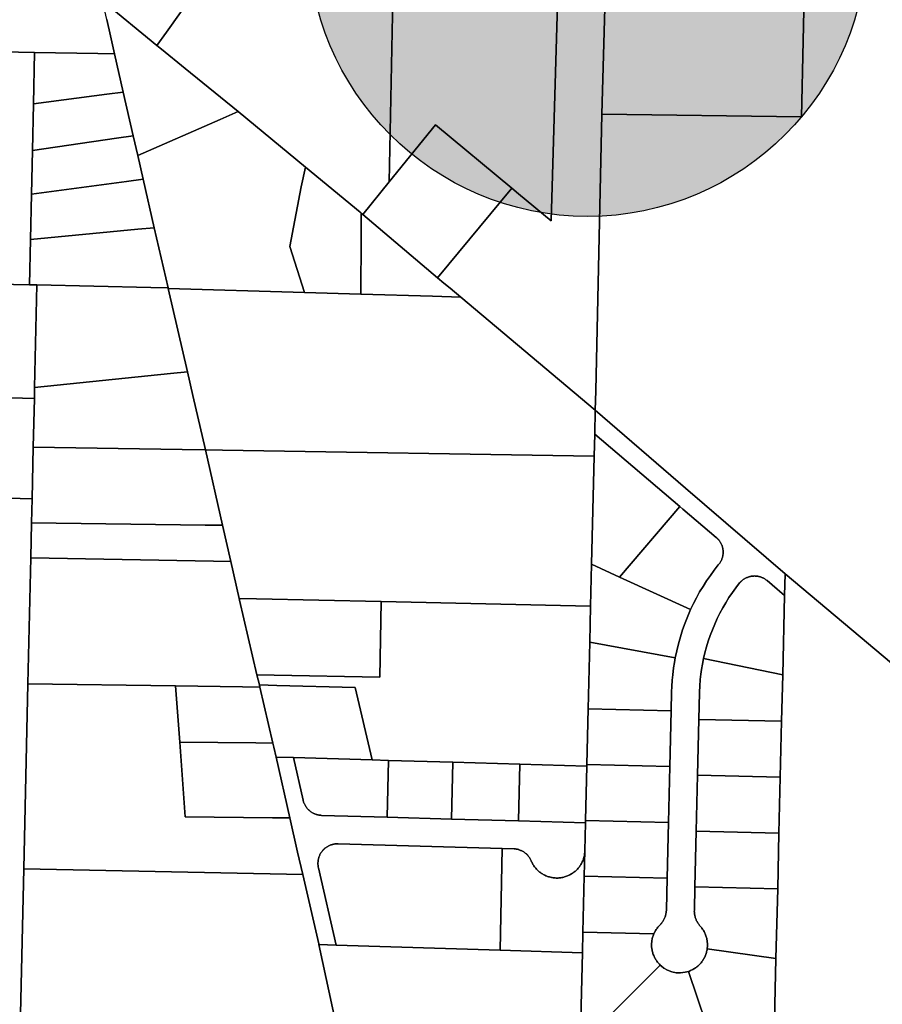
# Model space of a CAD drawing. Header units: feet. Extents: x 1267057 to 1687180, y 137439 to 673336.
# Tile 58 of 159: x 1334577 to 1336121, y 276686 to 278448. Entities that reach past the tile are written whole.
import ezdxf
from ezdxf.enums import TextEntityAlignment as Align

# ---------------------------------------------------------------- set-up
doc = ezdxf.new("R2010")
doc.units = ezdxf.units.FT
doc.header["$MEASUREMENT"] = 0
for name, color, linetype in [('Hatch-sign', 9, 'Continuous'), ('mercercounty', 247, 'Continuous'), ('SHEET', 4, 'Continuous')]:
    doc.layers.add(name, color=color, linetype=linetype)
doc.styles.get("Standard").update_dxf_attribs({"font": 'font31.shx'})

msp = doc.modelspace()

# ---------------------------------------------------------------- hatches: boundary and pattern name
at = {"layer": 'Hatch-sign'}
h = msp.add_hatch(color=256, dxfattribs=at)
h.dxf.hatch_style = 1
edge = h.paths.add_edge_path()
edge.add_arc((1335593.8, 278595.8), 500, 0, 360)

# ---------------------------------------------------------------- linework, layer by layer
at = {"layer": 'mercercounty'}
for points in [[(1335450.6, 279280.1), (1335615.5, 279277), (1335609.6, 278719.8), (1335646.9, 278718.9), (1335985.5, 278682.6), (1335976.2, 278274.2), (1335619.1, 278279.1), (1335629.4, 278638), (1335575.5, 278720.6), (1335546.9, 278721.3), (1335557.4, 279076.8), (1335256.3, 279084.4), (1335256.4, 279097), (1335257.9, 279135.5), (1335425.9, 279132.3), (1335427.3, 279206.3), (1335442.1, 279206), (1335444.7, 279280.2), (1335450.6, 279280.1)], [(1335256.3, 279084.4), (1335557.4, 279076.8), (1335546.9, 278721.3), (1335528.3, 278088.1), (1335470.1, 278136.4), (1335458.3, 278146.2), (1335321.3, 278259.8), (1335238.7, 278157.7), (1335250, 278724.8), (1335253.8, 278921.6), (1335256.3, 279084.4)], [(1334822.9, 278401.6), (1334725.7, 278481.8), (1334703.2, 278581.8), (1334689.7, 278641.8), (1334685.2, 278659.3), (1334719.5, 278658.7), (1334836.4, 278656.7), (1334838.5, 278731.7), (1334905.2, 278730.6), (1334893.2, 278500.8), (1334839.9, 278425.8), (1334822.9, 278401.6)], [(1334905.2, 278730.6), (1335185.4, 278725.8), (1335250, 278724.8), (1335238.7, 278157.7), (1335191.5, 278099.2), (1335188.3, 278101.9), (1335186.7, 278103.2), (1335088.8, 278184), (1334968.5, 278283.6), (1334873.7, 278360.3), (1334831, 278394.9), (1334822.9, 278401.6), (1334839.9, 278425.8), (1334893.2, 278500.8), (1334905.2, 278730.6)], [(1335607.4, 277749), (1335366.7, 277951.4), (1335347.6, 277967.5), (1335336.7, 277976.3), (1335325, 277986.2), (1335458.3, 278146.2), (1335470.1, 278136.4), (1335528.3, 278088.1), (1335546.9, 278721.3), (1335575.5, 278720.6), (1335629.4, 278638), (1335619.1, 278279.1), (1335608.2, 277783.6), (1335607.4, 277749)], [(1334780.7, 278240.3), (1334762.8, 278318.3), (1334747.3, 278386.5), (1334739.8, 278419), (1334733.3, 278448), (1334725.7, 278481.8), (1334822.9, 278401.6), (1334831, 278394.9), (1334873.7, 278360.3), (1334968.5, 278283.6), (1334936.1, 278269.4), (1334788.8, 278205), (1334780.7, 278240.3)], [(1334596.8, 278054.6), (1334595.2, 277973.5), (1334509.2, 277975.5), (1334517.3, 278390.7), (1334603.8, 278389.4), (1334601.9, 278297.4), (1334600.2, 278213.9), (1334598.5, 278135.5), (1334596.8, 278054.6)], [(1334601.9, 278297.4), (1334603.8, 278389.4), (1334717.5, 278387.1), (1334747.3, 278386.5), (1334762.8, 278318.3), (1334733.5, 278314.5), (1334601.9, 278297.4)], [(1334601.9, 278297.4), (1334733.5, 278314.5), (1334762.8, 278318.3), (1334780.7, 278240.3), (1334750.9, 278236), (1334600.2, 278213.9), (1334601.9, 278297.4)], [(1334843, 277967.8), (1334818.3, 278075.6), (1334798.5, 278162.3), (1334788.8, 278205), (1334936.1, 278269.4), (1334968.5, 278283.6), (1335088.8, 278184), (1335081.3, 278148.5), (1335060.9, 278042), (1335087, 277959.8), (1334843.1, 277967.1), (1334843, 277967.8)], [(1335458.3, 278146.2), (1335325, 277986.2), (1335191.5, 278099.2), (1335238.7, 278157.7), (1335321.3, 278259.8), (1335458.3, 278146.2)], [(1334600.2, 278213.9), (1334750.9, 278236), (1334780.7, 278240.3), (1334788.8, 278205), (1334798.5, 278162.3), (1334768.6, 278158.3), (1334598.5, 278135.5), (1334600.2, 278213.9)], [(1335188.1, 277956.8), (1335087, 277959.8), (1335060.9, 278042), (1335081.3, 278148.5), (1335088.8, 278184), (1335186.7, 278103.2), (1335188.3, 278101.9), (1335188.5, 278059.3), (1335188.1, 277956.8)], [(1334596.8, 278054.6), (1334598.5, 278135.5), (1334768.6, 278158.3), (1334798.5, 278162.3), (1334818.3, 278075.6), (1334788.7, 278072.8), (1334596.8, 278054.6)], [(1335188.3, 278101.9), (1335191.5, 278099.2), (1335325, 277986.2), (1335336.7, 277976.3), (1335347.6, 277967.5), (1335366.7, 277951.4), (1335316.2, 277953), (1335188.1, 277956.8), (1335188.5, 278059.3), (1335188.3, 278101.9)], [(1334596.8, 278054.6), (1334788.7, 278072.8), (1334818.3, 278075.6), (1334843, 277967.8), (1334812, 277968.5), (1334608.2, 277973.2), (1334595.2, 277973.5), (1334596.8, 278054.6)], [(1334476.2, 277976.2), (1334509.2, 277975.5), (1334595.2, 277973.5), (1334608.2, 277973.2), (1334604.1, 277789.8), (1334603.7, 277770.1), (1333997, 277786.6), (1333648, 277796.5), (1333655.8, 277995.2), (1333765.3, 277992.6), (1333839.5, 277990.9), (1333913.8, 277989.2), (1333988, 277987.5), (1334011.9, 277986.9), (1334062.3, 277985.8), (1334140.2, 277984), (1334200.3, 277982.6), (1334260.2, 277981.2), (1334270.2, 277981), (1334476.2, 277976.2)], [(1334843, 277967.8), (1334843.1, 277967.1), (1334877.6, 277817.8), (1334847.5, 277814.7), (1334604.1, 277789.8), (1334608.2, 277973.2), (1334812, 277968.5), (1334843, 277967.8)], [(1335087, 277959.8), (1335188.1, 277956.8), (1335316.2, 277953), (1335366.7, 277951.4), (1335607.4, 277749), (1335606.4, 277706.4), (1335605.4, 277666.6), (1334940.6, 277677.5), (1334909.8, 277678), (1334887.4, 277775.2), (1334877.6, 277817.8), (1334843.1, 277967.1), (1335087, 277959.8)], [(1334877.6, 277817.8), (1334887.4, 277775.2), (1334909.8, 277678), (1334868, 277678.7), (1334601.7, 277682.9), (1334603.7, 277770.1), (1334604.1, 277789.8), (1334847.5, 277814.7), (1334877.6, 277817.8)], [(1333453.6, 277620.8), (1333453.8, 277630.8), (1333454, 277650.8), (1333471.4, 277650.2), (1333644.9, 277646.5), (1333648, 277796.5), (1333997, 277786.6), (1334603.7, 277770.1), (1334601.7, 277682.9), (1334599.6, 277590.2), (1333741.5, 277614.3), (1333471.1, 277620.7), (1333453.6, 277620.8)], [(1335947.1, 277456.1), (1335946.2, 277417.6), (1335924, 277436.4), (1335914.7, 277444.2), (1335913.8, 277445), (1335912.8, 277445.7), (1335911.8, 277446.4), (1335910.8, 277447.1), (1335909.8, 277447.7), (1335908.7, 277448.3), (1335907.7, 277448.9), (1335906.6, 277449.4), (1335905.5, 277449.9), (1335904.3, 277450.3), (1335903.2, 277450.7), (1335902.1, 277451.1), (1335900.9, 277451.4), (1335899.7, 277451.7), (1335898.5, 277451.9), (1335897.3, 277452.1), (1335896.2, 277452.3), (1335895, 277452.4), (1335893.7, 277452.4), (1335892.5, 277452.5), (1335891.3, 277452.4), (1335890.1, 277452.4), (1335888.9, 277452.3), (1335887.7, 277452.2), (1335886.5, 277452), (1335885.4, 277451.8), (1335884.2, 277451.5), (1335883, 277451.2), (1335881.9, 277450.8), (1335880.7, 277450.5), (1335879.6, 277450), (1335878.5, 277449.6), (1335877.4, 277449.1), (1335876.3, 277448.5), (1335875.3, 277447.9), (1335874.2, 277447.3), (1335873.2, 277446.7), (1335872.2, 277446), (1335871.2, 277445.3), (1335870.3, 277444.5), (1335869.4, 277443.7), (1335868.5, 277442.9), (1335867.7, 277442.1), (1335866.8, 277441.2), (1335866, 277440.3), (1335865.7, 277439.9), (1335859.1, 277431.4), (1335852.8, 277422.7), (1335846.7, 277413.7), (1335841, 277404.6), (1335835.5, 277395.3), (1335830.4, 277385.8), (1335825.6, 277376.1), (1335821.1, 277366.3), (1335817, 277356.3), (1335813.1, 277346.2), (1335809.7, 277336), (1335806.5, 277325.7), (1335803.7, 277315.2), (1335801.3, 277304.7), (1335799.3, 277294.9), (1335797.6, 277285), (1335796.5, 277276.6), (1335795.4, 277267), (1335794.5, 277255.2), (1335794.1, 277245.4), (1335794, 277244), (1335792.9, 277195.9), (1335790.5, 277095.9), (1335788.1, 276996), (1335785.7, 276896), (1335784.7, 276853.9), (1335784.6, 276852.5), (1335784.7, 276851.1), (1335784.8, 276849.7), (1335784.9, 276848.3), (1335785.1, 276847), (1335785.3, 276845.6), (1335785.6, 276844.2), (1335785.9, 276842.9), (1335786.3, 276841.5), (1335786.7, 276840.2), (1335787.2, 276838.9), (1335787.7, 276837.6), (1335788.2, 276836.3), (1335788.8, 276835.1), (1335789.5, 276833.9), (1335790.2, 276832.6), (1335790.9, 276831.5), (1335791.7, 276830.3), (1335792.5, 276829.2), (1335793.3, 276828.1), (1335794.2, 276827), (1335795.1, 276826), (1335796.2, 276824.7), (1335797.3, 276823.4), (1335798.3, 276822), (1335799.3, 276820.7), (1335800.2, 276819.2), (1335801.1, 276817.8), (1335802, 276816.3), (1335802.8, 276814.8), (1335803.5, 276813.3), (1335804.2, 276811.8), (1335804.8, 276810.2), (1335805.4, 276808.6), (1335805.9, 276807), (1335806.4, 276805.4), (1335806.8, 276803.7), (1335807.2, 276802.1), (1335807.5, 276800.4), (1335807.7, 276798.8), (1335807.9, 276797.1), (1335808.1, 276795.4), (1335808.1, 276793.7), (1335808.2, 276792), (1335808.1, 276790.3), (1335808, 276788.6), (1335807.9, 276786.9), (1335807.7, 276785.3), (1335807.4, 276783.6), (1335807.1, 276781.9), (1335806.7, 276780.2), (1335806.3, 276778.5), (1335805.8, 276776.9), (1335805.2, 276775.3), (1335804.6, 276773.7), (1335803.9, 276772.1), (1335803.2, 276770.5), (1335802.4, 276769), (1335801.6, 276767.5), (1335800.7, 276766), (1335799.8, 276764.5), (1335798.8, 276763.1), (1335797.8, 276761.8), (1335796.7, 276760.4), (1335795.6, 276759.1), (1335794.4, 276757.8), (1335793.2, 276756.6), (1335792, 276755.4), (1335790.7, 276754.3), (1335789.4, 276753.2), (1335788, 276752.1), (1335786.6, 276751.1), (1335785.2, 276750.2), (1335783.7, 276749.3), (1335782.2, 276748.4), (1335780.7, 276747.6), (1335779.2, 276746.9), (1335777.6, 276746.2), (1335776, 276745.5), (1335774.4, 276744.9), (1335768.3, 276743.3), (1335759.7, 276742.3), (1335752.2, 276742.6), (1335744.4, 276744.2), (1335736.9, 276747), (1335730, 276750.9), (1335725.7, 276754.3), (1335723.4, 276756.3), (1335722.1, 276757.6), (1335721, 276758.8), (1335719.8, 276760.1), (1335718.8, 276761.5), (1335717.7, 276762.9), (1335716.7, 276764.3), (1335715.8, 276765.7), (1335714.9, 276767.2), (1335714.1, 276768.7), (1335713.3, 276770.2), (1335712.5, 276771.8), (1335711.9, 276773.4), (1335711.2, 276775), (1335710.7, 276776.6), (1335710.2, 276778.3), (1335709.7, 276779.9), (1335709.3, 276781.6), (1335709, 276783.3), (1335708.7, 276785), (1335708.5, 276786.7), (1335708.3, 276788.4), (1335708.2, 276790.2), (1335708.2, 276791.9), (1335708.2, 276793.6), (1335708.3, 276795.3), (1335708.4, 276797.1), (1335708.6, 276798.8), (1335708.9, 276800.5), (1335709.2, 276802.2), (1335709.5, 276803.9), (1335710, 276805.5), (1335710.5, 276807.2), (1335711, 276808.8), (1335711.6, 276810.4), (1335712.3, 276812), (1335713, 276813.6), (1335713.7, 276815.2), (1335714.6, 276816.7), (1335715.4, 276818.2), (1335716.3, 276819.7), (1335717.3, 276821.1), (1335718.3, 276822.5), (1335719.4, 276823.8), (1335720.5, 276825.2), (1335721.7, 276826.4), (1335722.9, 276827.7), (1335723.9, 276828.7), (1335724.8, 276829.7), (1335725.7, 276830.8), (1335726.6, 276831.9), (1335727.4, 276833), (1335728.2, 276834.1), (1335728.9, 276835.3), (1335729.6, 276836.5), (1335730.2, 276837.7), (1335730.9, 276839), (1335731.4, 276840.2), (1335732, 276841.5), (1335732.4, 276842.8), (1335732.9, 276844.2), (1335733.3, 276845.5), (1335733.6, 276846.8), (1335733.9, 276848.2), (1335734.2, 276849.6), (1335734.4, 276850.9), (1335734.5, 276852.3), (1335734.6, 276853.7), (1335734.7, 276855.1), (1335736, 276911.5), (1335738.4, 277011.5), (1335740.8, 277111.4), (1335743.3, 277211.4), (1335744.1, 277245.2), (1335744.4, 277254.8), (1335745.2, 277266.1), (1335746, 277275.7), (1335747.6, 277288.3), (1335749, 277297.6), (1335750.5, 277305.8), (1335753.1, 277318.6), (1335756.2, 277331.2), (1335759.7, 277343.7), (1335763.6, 277356.1), (1335768, 277368.4), (1335772.8, 277380.5), (1335778, 277392.4), (1335783.1, 277403), (1335788.5, 277413.5), (1335794.2, 277423.8), (1335800.3, 277433.9), (1335806.7, 277443.8), (1335813.3, 277453.5), (1335820.3, 277463), (1335827.6, 277472.3), (1335828, 277472.7), (1335828.8, 277473.7), (1335829.5, 277474.6), (1335830.2, 277475.6), (1335830.8, 277476.6), (1335831.5, 277477.6), (1335832.1, 277478.7), (1335832.6, 277479.8), (1335833.1, 277480.8), (1335833.6, 277481.9), (1335834, 277483.1), (1335834.4, 277484.2), (1335834.8, 277485.4), (1335835.1, 277486.5), (1335835.4, 277487.7), (1335835.6, 277488.9), (1335835.8, 277490.1), (1335836, 277491.2), (1335836.1, 277492.4), (1335836.2, 277493.6), (1335836.2, 277494.8), (1335836.2, 277496.1), (1335836.1, 277497.3), (1335836, 277498.5), (1335835.9, 277499.6), (1335835.7, 277500.8), (1335835.5, 277502), (1335835.2, 277503.2), (1335834.9, 277504.4), (1335834.6, 277505.5), (1335834.2, 277506.7), (1335833.7, 277507.8), (1335833.3, 277508.9), (1335832.8, 277510), (1335832.2, 277511.1), (1335831.7, 277512.1), (1335831.1, 277513.1), (1335830.4, 277514.2), (1335829.7, 277515.2), (1335829, 277516.1), (1335828.3, 277517.1), (1335827.5, 277518), (1335826.7, 277518.9), (1335825.8, 277519.7), (1335824.9, 277520.5), (1335824, 277521.3), (1335764.3, 277572.1), (1335758.5, 277577), (1335606.4, 277706.4), (1335607.4, 277749), (1335769.1, 277609.5), (1335947.1, 277456.1)], [(1335606.4, 277706.4), (1335758.5, 277577), (1335651, 277450.6), (1335600.9, 277473.5), (1335605.4, 277666.6), (1335606.4, 277706.4)], [(1334940.4, 277543.1), (1334909.5, 277543.6), (1334598.7, 277547.8), (1334599.6, 277590.2), (1334601.7, 277682.9), (1334868, 277678.7), (1334909.8, 277678), (1334940.4, 277543.1)], [(1334955.2, 277478.1), (1334940.4, 277543.1), (1334909.8, 277678), (1334940.6, 277677.5), (1335605.4, 277666.6), (1335600.9, 277473.5), (1335599.1, 277398.2), (1335224, 277406.8), (1335001, 277411.7), (1334970.1, 277412.4), (1334955.2, 277478.1)], [(1335651, 277450.6), (1335758.5, 277577), (1335764.3, 277572.1), (1335824, 277521.3), (1335824.9, 277520.5), (1335825.8, 277519.7), (1335826.7, 277518.9), (1335827.5, 277518), (1335828.3, 277517.1), (1335829, 277516.1), (1335829.7, 277515.2), (1335830.4, 277514.2), (1335831.1, 277513.1), (1335831.7, 277512.1), (1335832.2, 277511.1), (1335832.8, 277510), (1335833.3, 277508.9), (1335833.7, 277507.8), (1335834.2, 277506.7), (1335834.6, 277505.5), (1335834.9, 277504.4), (1335835.2, 277503.2), (1335835.5, 277502), (1335835.7, 277500.8), (1335835.9, 277499.6), (1335836, 277498.5), (1335836.1, 277497.3), (1335836.2, 277496.1), (1335836.2, 277494.8), (1335836.2, 277493.6), (1335836.1, 277492.4), (1335836, 277491.2), (1335835.8, 277490.1), (1335835.6, 277488.9), (1335835.4, 277487.7), (1335835.1, 277486.5), (1335834.8, 277485.4), (1335834.4, 277484.2), (1335834, 277483.1), (1335833.6, 277481.9), (1335833.1, 277480.8), (1335832.6, 277479.8), (1335832.1, 277478.7), (1335831.5, 277477.6), (1335830.8, 277476.6), (1335830.2, 277475.6), (1335829.5, 277474.6), (1335828.8, 277473.7), (1335828, 277472.7), (1335827.6, 277472.3), (1335820.3, 277463), (1335813.3, 277453.5), (1335806.7, 277443.8), (1335800.3, 277433.9), (1335794.2, 277423.8), (1335788.5, 277413.5), (1335783.1, 277403), (1335778, 277392.4), (1335651, 277450.6)], [(1334940.4, 277543.1), (1334955.2, 277478.1), (1334924.3, 277478.7), (1334597.3, 277485), (1334598.7, 277547.8), (1334909.5, 277543.6), (1334940.4, 277543.1)], [(1335006.4, 277257.4), (1335007.2, 277253.7), (1334976.3, 277254.1), (1334856.4, 277255.8), (1334592.3, 277259.5), (1334597.3, 277485), (1334924.3, 277478.7), (1334955.2, 277478.1), (1334970.1, 277412.4), (1334970.8, 277409.2), (1335002.1, 277275.6), (1335006.4, 277257.4)], [(1335651, 277450.6), (1335778, 277392.4), (1335772.8, 277380.5), (1335768, 277368.4), (1335763.6, 277356.1), (1335759.7, 277343.7), (1335756.2, 277331.2), (1335753.1, 277318.6), (1335750.5, 277305.8), (1335597.6, 277334.2), (1335599.1, 277398.2), (1335600.9, 277473.5), (1335651, 277450.6)], [(1335942.8, 277275.3), (1335801.3, 277304.7), (1335803.7, 277315.2), (1335806.5, 277325.7), (1335809.7, 277336), (1335813.1, 277346.2), (1335817, 277356.3), (1335821.1, 277366.3), (1335825.6, 277376.1), (1335830.4, 277385.8), (1335835.5, 277395.3), (1335841, 277404.6), (1335846.7, 277413.7), (1335852.8, 277422.7), (1335859.1, 277431.4), (1335865.7, 277439.9), (1335866, 277440.3), (1335866.8, 277441.2), (1335867.7, 277442.1), (1335868.5, 277442.9), (1335869.4, 277443.7), (1335870.3, 277444.5), (1335871.2, 277445.3), (1335872.2, 277446), (1335873.2, 277446.7), (1335874.2, 277447.3), (1335875.3, 277447.9), (1335876.3, 277448.5), (1335877.4, 277449.1), (1335878.5, 277449.6), (1335879.6, 277450), (1335880.7, 277450.5), (1335881.9, 277450.8), (1335883, 277451.2), (1335884.2, 277451.5), (1335885.4, 277451.8), (1335886.5, 277452), (1335887.7, 277452.2), (1335888.9, 277452.3), (1335890.1, 277452.4), (1335891.3, 277452.4), (1335892.5, 277452.5), (1335893.7, 277452.4), (1335895, 277452.4), (1335896.2, 277452.3), (1335897.3, 277452.1), (1335898.5, 277451.9), (1335899.7, 277451.7), (1335900.9, 277451.4), (1335902.1, 277451.1), (1335903.2, 277450.7), (1335904.3, 277450.3), (1335905.5, 277449.9), (1335906.6, 277449.4), (1335907.7, 277448.9), (1335908.7, 277448.3), (1335909.8, 277447.7), (1335910.8, 277447.1), (1335911.8, 277446.4), (1335912.8, 277445.7), (1335913.8, 277445), (1335914.7, 277444.2), (1335924, 277436.4), (1335946.2, 277417.6), (1335942.8, 277275.3)], [(1336367.8, 276587.8), (1336079, 276597.1), (1335926.9, 276601.9), (1335930.8, 276767.9), (1335933.8, 276892.4), (1335936.1, 276992.4), (1335938.5, 277092.4), (1335940.9, 277192.4), (1335942.8, 277275.3), (1335946.2, 277417.6), (1335947.1, 277456.1), (1336536.4, 276961.5), (1336520.8, 276926.5), (1336367.8, 276587.8)], [(1334970.1, 277412.4), (1335001, 277411.7), (1335224, 277406.8), (1335222, 277271.5), (1335033, 277275.1), (1335002.1, 277275.6), (1334970.8, 277409.2), (1334970.1, 277412.4)], [(1335002.1, 277275.6), (1335033, 277275.1), (1335222, 277271.5), (1335224, 277406.8), (1335599.1, 277398.2), (1335597.6, 277334.2), (1335594.8, 277215), (1335592.4, 277115), (1335592.4, 277112.3), (1335472.3, 277115.8), (1335352.4, 277119.2), (1335237.4, 277122.5), (1335208.1, 277123.4), (1335177.8, 277252.9), (1335037.4, 277256.6), (1335006.4, 277257.4), (1335002.1, 277275.6)], [(1335594.8, 277215), (1335597.6, 277334.2), (1335750.5, 277305.8), (1335749, 277297.6), (1335747.6, 277288.3), (1335746, 277275.7), (1335745.2, 277266.1), (1335744.4, 277254.8), (1335744.1, 277245.2), (1335743.3, 277211.4), (1335594.8, 277215)], [(1335942.8, 277275.3), (1335940.9, 277192.4), (1335792.9, 277195.9), (1335794, 277244), (1335794.1, 277245.4), (1335794.5, 277255.2), (1335795.4, 277267), (1335796.5, 277276.6), (1335797.6, 277285), (1335799.3, 277294.9), (1335801.3, 277304.7), (1335942.8, 277275.3)], [(1334863.8, 277155.3), (1334873.6, 277021.2), (1335030.1, 277019.9), (1335061, 277019.6), (1335074.8, 276958.5), (1335084.1, 276918.1), (1334584.9, 276928.3), (1334592.3, 277259.5), (1334856.4, 277255.8), (1334863.8, 277155.3)], [(1335030.7, 277153.4), (1334999.8, 277153.8), (1334863.8, 277155.3), (1334856.4, 277255.8), (1334976.3, 277254.1), (1335007.2, 277253.7), (1335030.7, 277153.4)], [(1335030.7, 277153.4), (1335007.2, 277253.7), (1335006.4, 277257.4), (1335037.4, 277256.6), (1335177.8, 277252.9), (1335208.1, 277123.4), (1335067.4, 277127.4), (1335036.4, 277128.3), (1335032.5, 277145.9), (1335030.7, 277153.4)], [(1335740.8, 277111.4), (1335592.4, 277115), (1335594.8, 277215), (1335743.3, 277211.4), (1335740.8, 277111.4)], [(1335790.5, 277095.9), (1335792.9, 277195.9), (1335940.9, 277192.4), (1335938.5, 277092.4), (1335790.5, 277095.9)], [(1335036.4, 277128.3), (1335061, 277019.6), (1335030.1, 277019.9), (1334873.6, 277021.2), (1334863.8, 277155.3), (1334999.8, 277153.8), (1335030.7, 277153.4), (1335032.5, 277145.9), (1335036.4, 277128.3)], [(1335036.4, 277128.3), (1335067.4, 277127.4), (1335084.5, 277051.4), (1335084.8, 277050.2), (1335085.2, 277049.1), (1335085.5, 277047.9), (1335085.9, 277046.8), (1335086.4, 277045.6), (1335086.9, 277044.5), (1335087.4, 277043.4), (1335088, 277042.3), (1335088.6, 277041.3), (1335089.2, 277040.2), (1335089.9, 277039.2), (1335090.6, 277038.2), (1335091.3, 277037.3), (1335092.1, 277036.3), (1335092.9, 277035.4), (1335093.7, 277034.6), (1335094.6, 277033.7), (1335095.5, 277032.9), (1335096.4, 277032.1), (1335097.4, 277031.3), (1335098.4, 277030.6), (1335099.4, 277029.9), (1335100.4, 277029.3), (1335101.4, 277028.7), (1335102.5, 277028.1), (1335103.6, 277027.5), (1335104.7, 277027), (1335105.8, 277026.6), (1335107, 277026.1), (1335108.1, 277025.8), (1335109.3, 277025.4), (1335110.5, 277025.1), (1335111.6, 277024.8), (1335112.8, 277024.6), (1335114, 277024.4), (1335115.2, 277024.3), (1335116.5, 277024.2), (1335117.7, 277024.1), (1335235, 277020.7), (1335350, 277017.4), (1335469.9, 277014), (1335590, 277010.5), (1335588.8, 276960.8), (1335588.7, 276959.1), (1335588.6, 276957.4), (1335588.4, 276955.7), (1335588.2, 276954), (1335587.9, 276952.3), (1335587.5, 276950.6), (1335587.1, 276948.9), (1335586.6, 276947.3), (1335586.1, 276945.7), (1335585.5, 276944.1), (1335584.9, 276942.5), (1335584.2, 276940.9), (1335583.4, 276939.4), (1335582.6, 276937.9), (1335581.8, 276936.4), (1335580.9, 276934.9), (1335579.9, 276933.5), (1335578.9, 276932.1), (1335577.9, 276930.7), (1335576.8, 276929.4), (1335575.6, 276928.1), (1335574.5, 276926.9), (1335573.2, 276925.7), (1335572, 276924.5), (1335570.7, 276923.4), (1335569.3, 276922.4), (1335568, 276921.3), (1335566.5, 276920.4), (1335565.1, 276919.4), (1335563.6, 276918.6), (1335562.1, 276917.7), (1335560.6, 276917), (1335559, 276916.2), (1335557.5, 276915.6), (1335555.9, 276915), (1335554.2, 276914.4), (1335552.6, 276913.9), (1335551, 276913.5), (1335549.3, 276913.1), (1335547.6, 276912.7), (1335545.9, 276912.5), (1335544.2, 276912.3), (1335542.5, 276912.1), (1335540.8, 276912), (1335539.1, 276912), (1335537.4, 276912), (1335535.6, 276912.1), (1335533.9, 276912.2), (1335532.2, 276912.4), (1335530.5, 276912.7), (1335528.8, 276913), (1335527.1, 276913.4), (1335525.4, 276913.8), (1335523.7, 276914.3), (1335522.1, 276914.8), (1335520.5, 276915.5), (1335518.9, 276916.1), (1335517.3, 276916.8), (1335515.7, 276917.6), (1335514.2, 276918.4), (1335512.7, 276919.3), (1335511.3, 276920.2), (1335509.8, 276921.2), (1335508.4, 276922.3), (1335507.1, 276923.3), (1335505.7, 276924.5), (1335504.5, 276925.6), (1335503.2, 276926.8), (1335502, 276928.1), (1335500.9, 276929.4), (1335499.8, 276930.7), (1335498.7, 276932.1), (1335497.7, 276933.5), (1335496.7, 276935), (1335495.8, 276936.4), (1335495, 276937.9), (1335494.2, 276939.5), (1335493.4, 276941), (1335492.7, 276942.6), (1335492.1, 276944.2), (1335491.5, 276945.3), (1335490.9, 276946.4), (1335490.3, 276947.5), (1335489.7, 276948.5), (1335489, 276949.5), (1335488.2, 276950.5), (1335487.5, 276951.4), (1335486.7, 276952.4), (1335485.9, 276953.3), (1335485, 276954.1), (1335484.1, 276955), (1335483.2, 276955.8), (1335482.2, 276956.6), (1335481.3, 276957.3), (1335480.3, 276958), (1335479.3, 276958.7), (1335478.2, 276959.3), (1335477.2, 276960), (1335476.1, 276960.5), (1335475, 276961), (1335473.8, 276961.5), (1335472.7, 276962), (1335471.5, 276962.4), (1335470.4, 276962.8), (1335469.2, 276963.1), (1335468, 276963.4), (1335466.8, 276963.6), (1335465.6, 276963.8), (1335464.4, 276964), (1335463.2, 276964.1), (1335462, 276964.2), (1335440.8, 276964.8), (1335147.1, 276973.3), (1335145.9, 276973.3), (1335144.7, 276973.2), (1335143.5, 276973.2), (1335142.3, 276973.1), (1335141.1, 276972.9), (1335139.9, 276972.7), (1335138.8, 276972.5), (1335137.6, 276972.2), (1335136.4, 276971.9), (1335135.3, 276971.5), (1335134.1, 276971.1), (1335133, 276970.7), (1335131.9, 276970.2), (1335130.8, 276969.7), (1335129.7, 276969.2), (1335128.7, 276968.6), (1335127.6, 276968), (1335126.6, 276967.3), (1335125.6, 276966.6), (1335124.7, 276965.9), (1335123.7, 276965.2), (1335122.8, 276964.4), (1335121.9, 276963.6), (1335121.1, 276962.7), (1335120.2, 276961.8), (1335119.4, 276960.9), (1335118.7, 276960), (1335118, 276959), (1335117.3, 276958), (1335116.6, 276957), (1335116, 276956), (1335115.4, 276955), (1335114.8, 276953.9), (1335114.3, 276952.8), (1335113.8, 276951.7), (1335113.4, 276950.6), (1335113, 276949.4), (1335112.6, 276948.3), (1335112.3, 276947.1), (1335112, 276945.9), (1335111.7, 276944.8), (1335111.5, 276943.6), (1335111.4, 276942.4), (1335111.3, 276941.2), (1335111.2, 276940), (1335111.1, 276938.8), (1335111.1, 276937.6), (1335111.2, 276936.4), (1335111.3, 276935.2), (1335111.4, 276934), (1335111.6, 276932.8), (1335111.8, 276931.6), (1335112, 276930.4), (1335144, 276792.1), (1335112.9, 276793.1), (1335112.8, 276793.5), (1335112.7, 276794.4), (1335084.1, 276918.1), (1335074.8, 276958.5), (1335061, 277019.6), (1335036.4, 277128.3)], [(1335235, 277020.7), (1335117.7, 277024.1), (1335116.5, 277024.2), (1335115.2, 277024.3), (1335114, 277024.4), (1335112.8, 277024.6), (1335111.6, 277024.8), (1335110.5, 277025.1), (1335109.3, 277025.4), (1335108.1, 277025.8), (1335107, 277026.1), (1335105.8, 277026.6), (1335104.7, 277027), (1335103.6, 277027.5), (1335102.5, 277028.1), (1335101.4, 277028.7), (1335100.4, 277029.3), (1335099.4, 277029.9), (1335098.4, 277030.6), (1335097.4, 277031.3), (1335096.4, 277032.1), (1335095.5, 277032.9), (1335094.6, 277033.7), (1335093.7, 277034.6), (1335092.9, 277035.4), (1335092.1, 277036.3), (1335091.3, 277037.3), (1335090.6, 277038.2), (1335089.9, 277039.2), (1335089.2, 277040.2), (1335088.6, 277041.3), (1335088, 277042.3), (1335087.4, 277043.4), (1335086.9, 277044.5), (1335086.4, 277045.6), (1335085.9, 277046.8), (1335085.5, 277047.9), (1335085.2, 277049.1), (1335084.8, 277050.2), (1335084.5, 277051.4), (1335067.4, 277127.4), (1335208.1, 277123.4), (1335237.4, 277122.5), (1335235, 277020.7)], [(1335235, 277020.7), (1335237.4, 277122.5), (1335352.4, 277119.2), (1335350, 277017.4), (1335235, 277020.7)], [(1335350, 277017.4), (1335352.4, 277119.2), (1335472.3, 277115.8), (1335469.9, 277014), (1335350, 277017.4)], [(1335472.3, 277115.8), (1335592.4, 277112.3), (1335590.1, 277015), (1335590, 277010.5), (1335469.9, 277014), (1335472.3, 277115.8)], [(1335592.4, 277115), (1335740.8, 277111.4), (1335738.4, 277011.5), (1335590.1, 277015), (1335592.4, 277112.3), (1335592.4, 277115)], [(1335788.1, 276996), (1335790.5, 277095.9), (1335938.5, 277092.4), (1335936.1, 276992.4), (1335788.1, 276996)], [(1335590, 277010.5), (1335590.1, 277015), (1335738.4, 277011.5), (1335736, 276911.5), (1335587.7, 276915.1), (1335588.8, 276960.8), (1335590, 277010.5)], [(1335785.7, 276896), (1335788.1, 276996), (1335936.1, 276992.4), (1335933.8, 276892.4), (1335785.7, 276896)], [(1335440.8, 276964.8), (1335437.4, 276782.7), (1335144, 276792.1), (1335112, 276930.4), (1335111.8, 276931.6), (1335111.6, 276932.8), (1335111.4, 276934), (1335111.3, 276935.2), (1335111.2, 276936.4), (1335111.1, 276937.6), (1335111.1, 276938.8), (1335111.2, 276940), (1335111.3, 276941.2), (1335111.4, 276942.4), (1335111.5, 276943.6), (1335111.7, 276944.8), (1335112, 276945.9), (1335112.3, 276947.1), (1335112.6, 276948.3), (1335113, 276949.4), (1335113.4, 276950.6), (1335113.8, 276951.7), (1335114.3, 276952.8), (1335114.8, 276953.9), (1335115.4, 276955), (1335116, 276956), (1335116.6, 276957), (1335117.3, 276958), (1335118, 276959), (1335118.7, 276960), (1335119.4, 276960.9), (1335120.2, 276961.8), (1335121.1, 276962.7), (1335121.9, 276963.6), (1335122.8, 276964.4), (1335123.7, 276965.2), (1335124.7, 276965.9), (1335125.6, 276966.6), (1335126.6, 276967.3), (1335127.6, 276968), (1335128.7, 276968.6), (1335129.7, 276969.2), (1335130.8, 276969.7), (1335131.9, 276970.2), (1335133, 276970.7), (1335134.1, 276971.1), (1335135.3, 276971.5), (1335136.4, 276971.9), (1335137.6, 276972.2), (1335138.8, 276972.5), (1335139.9, 276972.7), (1335141.1, 276972.9), (1335142.3, 276973.1), (1335143.5, 276973.2), (1335144.7, 276973.2), (1335145.9, 276973.3), (1335147.1, 276973.3), (1335440.8, 276964.8)], [(1335440.8, 276964.8), (1335462, 276964.2), (1335463.2, 276964.1), (1335464.4, 276964), (1335465.6, 276963.8), (1335466.8, 276963.6), (1335468, 276963.4), (1335469.2, 276963.1), (1335470.4, 276962.8), (1335471.5, 276962.4), (1335472.7, 276962), (1335473.8, 276961.5), (1335475, 276961), (1335476.1, 276960.5), (1335477.2, 276960), (1335478.2, 276959.3), (1335479.3, 276958.7), (1335480.3, 276958), (1335481.3, 276957.3), (1335482.2, 276956.6), (1335483.2, 276955.8), (1335484.1, 276955), (1335485, 276954.1), (1335485.9, 276953.3), (1335486.7, 276952.4), (1335487.5, 276951.4), (1335488.2, 276950.5), (1335489, 276949.5), (1335489.7, 276948.5), (1335490.3, 276947.5), (1335490.9, 276946.4), (1335491.5, 276945.3), (1335492.1, 276944.2), (1335492.7, 276942.6), (1335493.4, 276941), (1335494.2, 276939.5), (1335495, 276937.9), (1335495.8, 276936.4), (1335496.7, 276935), (1335497.7, 276933.5), (1335498.7, 276932.1), (1335499.8, 276930.7), (1335500.9, 276929.4), (1335502, 276928.1), (1335503.2, 276926.8), (1335504.5, 276925.6), (1335505.7, 276924.5), (1335507.1, 276923.3), (1335508.4, 276922.3), (1335509.8, 276921.2), (1335511.3, 276920.2), (1335512.7, 276919.3), (1335514.2, 276918.4), (1335515.7, 276917.6), (1335517.3, 276916.8), (1335518.9, 276916.1), (1335520.5, 276915.5), (1335522.1, 276914.8), (1335523.7, 276914.3), (1335525.4, 276913.8), (1335527.1, 276913.4), (1335528.8, 276913), (1335530.5, 276912.7), (1335532.2, 276912.4), (1335533.9, 276912.2), (1335535.6, 276912.1), (1335537.4, 276912), (1335539.1, 276912), (1335540.8, 276912), (1335542.5, 276912.1), (1335544.2, 276912.3), (1335545.9, 276912.5), (1335547.6, 276912.7), (1335549.3, 276913.1), (1335551, 276913.5), (1335552.6, 276913.9), (1335554.2, 276914.4), (1335555.9, 276915), (1335557.5, 276915.6), (1335559, 276916.2), (1335560.6, 276917), (1335562.1, 276917.7), (1335563.6, 276918.6), (1335565.1, 276919.4), (1335566.5, 276920.4), (1335568, 276921.3), (1335569.3, 276922.4), (1335570.7, 276923.4), (1335572, 276924.5), (1335573.2, 276925.7), (1335574.5, 276926.9), (1335575.6, 276928.1), (1335576.8, 276929.4), (1335577.9, 276930.7), (1335578.9, 276932.1), (1335579.9, 276933.5), (1335580.9, 276934.9), (1335581.8, 276936.4), (1335582.6, 276937.9), (1335583.4, 276939.4), (1335584.2, 276940.9), (1335584.9, 276942.5), (1335585.5, 276944.1), (1335586.1, 276945.7), (1335586.6, 276947.3), (1335587.1, 276948.9), (1335587.5, 276950.6), (1335587.9, 276952.3), (1335588.2, 276954), (1335588.4, 276955.7), (1335588.6, 276957.4), (1335588.7, 276959.1), (1335588.8, 276960.8), (1335587.7, 276915.1), (1335585.4, 276815.1), (1335584.5, 276778), (1335437.4, 276782.7), (1335440.8, 276964.8)], [(1334584.9, 276928.3), (1335084.1, 276918.1), (1335112.7, 276794.4), (1335112.8, 276793.5), (1335112.9, 276793.1), (1335143.8, 276649.3), (1335148.5, 276626.9), (1335117.7, 276627.8), (1334873.6, 276634.6), (1334664.1, 276640.5), (1334580, 276642.9), (1334578.5, 276642.9), (1334584.9, 276928.3)], [(1335712.3, 276812), (1335585.4, 276815.1), (1335587.7, 276915.1), (1335736, 276911.5), (1335734.7, 276855.1), (1335734.6, 276853.7), (1335734.5, 276852.3), (1335734.4, 276850.9), (1335734.2, 276849.6), (1335733.9, 276848.2), (1335733.6, 276846.8), (1335733.3, 276845.5), (1335732.9, 276844.2), (1335732.4, 276842.8), (1335732, 276841.5), (1335731.4, 276840.2), (1335730.9, 276839), (1335730.2, 276837.7), (1335729.6, 276836.5), (1335728.9, 276835.3), (1335728.2, 276834.1), (1335727.4, 276833), (1335726.6, 276831.9), (1335725.7, 276830.8), (1335724.8, 276829.7), (1335723.9, 276828.7), (1335722.9, 276827.7), (1335721.7, 276826.4), (1335720.5, 276825.2), (1335719.4, 276823.8), (1335718.3, 276822.5), (1335717.3, 276821.1), (1335716.3, 276819.7), (1335715.4, 276818.2), (1335714.6, 276816.7), (1335713.7, 276815.2), (1335713, 276813.6), (1335712.3, 276812)], [(1335785.7, 276896), (1335933.8, 276892.4), (1335930.8, 276767.9), (1335807.7, 276785.3), (1335807.9, 276786.9), (1335808, 276788.6), (1335808.1, 276790.3), (1335808.2, 276792), (1335808.1, 276793.7), (1335808.1, 276795.4), (1335807.9, 276797.1), (1335807.7, 276798.8), (1335807.5, 276800.4), (1335807.2, 276802.1), (1335806.8, 276803.7), (1335806.4, 276805.4), (1335805.9, 276807), (1335805.4, 276808.6), (1335804.8, 276810.2), (1335804.2, 276811.8), (1335803.5, 276813.3), (1335802.8, 276814.8), (1335802, 276816.3), (1335801.1, 276817.8), (1335800.2, 276819.2), (1335799.3, 276820.7), (1335798.3, 276822), (1335797.3, 276823.4), (1335796.2, 276824.7), (1335795.1, 276826), (1335794.2, 276827), (1335793.3, 276828.1), (1335792.5, 276829.2), (1335791.7, 276830.3), (1335790.9, 276831.5), (1335790.2, 276832.6), (1335789.5, 276833.9), (1335788.8, 276835.1), (1335788.2, 276836.3), (1335787.7, 276837.6), (1335787.2, 276838.9), (1335786.7, 276840.2), (1335786.3, 276841.5), (1335785.9, 276842.9), (1335785.6, 276844.2), (1335785.3, 276845.6), (1335785.1, 276847), (1335784.9, 276848.3), (1335784.8, 276849.7), (1335784.7, 276851.1), (1335784.6, 276852.5), (1335784.7, 276853.9), (1335785.7, 276896)], [(1335585.4, 276815.1), (1335712.3, 276812), (1335711.6, 276810.4), (1335711, 276808.8), (1335710.5, 276807.2), (1335710, 276805.5), (1335709.5, 276803.9), (1335709.2, 276802.2), (1335708.9, 276800.5), (1335708.6, 276798.8), (1335708.4, 276797.1), (1335708.3, 276795.3), (1335708.2, 276793.6), (1335708.2, 276791.9), (1335708.2, 276790.2), (1335708.3, 276788.4), (1335708.5, 276786.7), (1335708.7, 276785), (1335709, 276783.3), (1335709.3, 276781.6), (1335709.7, 276779.9), (1335710.2, 276778.3), (1335710.7, 276776.6), (1335711.2, 276775), (1335711.9, 276773.4), (1335712.5, 276771.8), (1335713.3, 276770.2), (1335714.1, 276768.7), (1335714.9, 276767.2), (1335715.8, 276765.7), (1335716.7, 276764.3), (1335717.7, 276762.9), (1335718.8, 276761.5), (1335719.8, 276760.1), (1335721, 276758.8), (1335722.1, 276757.6), (1335723.4, 276756.3), (1335580.6, 276613), (1335584.5, 276778), (1335585.4, 276815.1)], [(1335148.5, 276626.9), (1335143.8, 276649.3), (1335112.9, 276793.1), (1335144, 276792.1), (1335437.4, 276782.7), (1335584.5, 276778), (1335580.6, 276613), (1335580.6, 276613), (1335499.2, 276615.6), (1335320.2, 276621.4), (1335179.4, 276625.9), (1335148.5, 276626.9)], [(1335779.1, 276606.5), (1335740.2, 276607.8), (1335582.5, 276612.9), (1335580.6, 276613), (1335580.6, 276613), (1335723.4, 276756.3), (1335725.7, 276754.3), (1335730, 276750.9), (1335736.9, 276747), (1335744.4, 276744.2), (1335752.2, 276742.6), (1335759.7, 276742.3), (1335768.3, 276743.3), (1335774.4, 276744.9), (1335821.1, 276605.2), (1335779.1, 276606.5)]]:
    msp.add_lwpolyline(points, close=True, dxfattribs=at)
for points in [[(1336655.4, 278538), (1336652.4, 278401.4), (1336649.4, 278264.8), (1336646.4, 278128.1), (1336643.4, 277991.5), (1336637.5, 277720.5), (1336630.6, 277466.6), (1336630.5, 277462), (1336627.5, 277346.7), (1336627.4, 277342), (1336624.5, 277226.7), (1336624.3, 277222.1), (1336620.3, 277062.1), (1336620.2, 277057.5), (1336617.1, 276934.4), (1336616.1, 276895.8), (1336536.4, 276961.5), (1335947.1, 277456.1), (1335769.1, 277609.5), (1335607.4, 277749), (1335608.2, 277783.6), (1335619.1, 278279.1), (1335976.2, 278274.2), (1335985.5, 278682.6)], [(1334733.3, 278448), (1334739.8, 278419), (1334747.3, 278386.5), (1334717.5, 278387.1), (1334603.8, 278389.4), (1334517.3, 278390.7)], [(1333741.5, 277614.3), (1334599.6, 277590.2), (1334598.7, 277547.8), (1334597.3, 277485), (1334592.3, 277259.5), (1334584.9, 276928.3), (1334578.5, 276642.9), (1334272.2, 276651.4)], [(1335821.1, 276605.2), (1335774.4, 276744.9), (1335776, 276745.5), (1335777.6, 276746.2), (1335779.2, 276746.9), (1335780.7, 276747.6), (1335782.2, 276748.4), (1335783.7, 276749.3), (1335785.2, 276750.2), (1335786.6, 276751.1), (1335788, 276752.1), (1335789.4, 276753.2), (1335790.7, 276754.3), (1335792, 276755.4), (1335793.2, 276756.6), (1335794.4, 276757.8), (1335795.6, 276759.1), (1335796.7, 276760.4), (1335797.8, 276761.8), (1335798.8, 276763.1), (1335799.8, 276764.5), (1335800.7, 276766), (1335801.6, 276767.5), (1335802.4, 276769), (1335803.2, 276770.5), (1335803.9, 276772.1), (1335804.6, 276773.7), (1335805.2, 276775.3), (1335805.8, 276776.9), (1335806.3, 276778.5), (1335806.7, 276780.2), (1335807.1, 276781.9), (1335807.4, 276783.6), (1335807.7, 276785.3), (1335930.8, 276767.9), (1335930.8, 276767.9), (1335926.9, 276601.9)]]:
    msp.add_lwpolyline(points, dxfattribs=at)
at = {"layer": 'SHEET'}
msp.add_circle((1335593.8, 278595.8), 500, dxfattribs=at)

# ---------------------------------------------------------------- texts
msp.add_text('2', height=562.5, dxfattribs=at).set_placement((1335593.8, 278595.8), align=Align.MIDDLE_CENTER)

doc.saveas('drawing.dxf')
